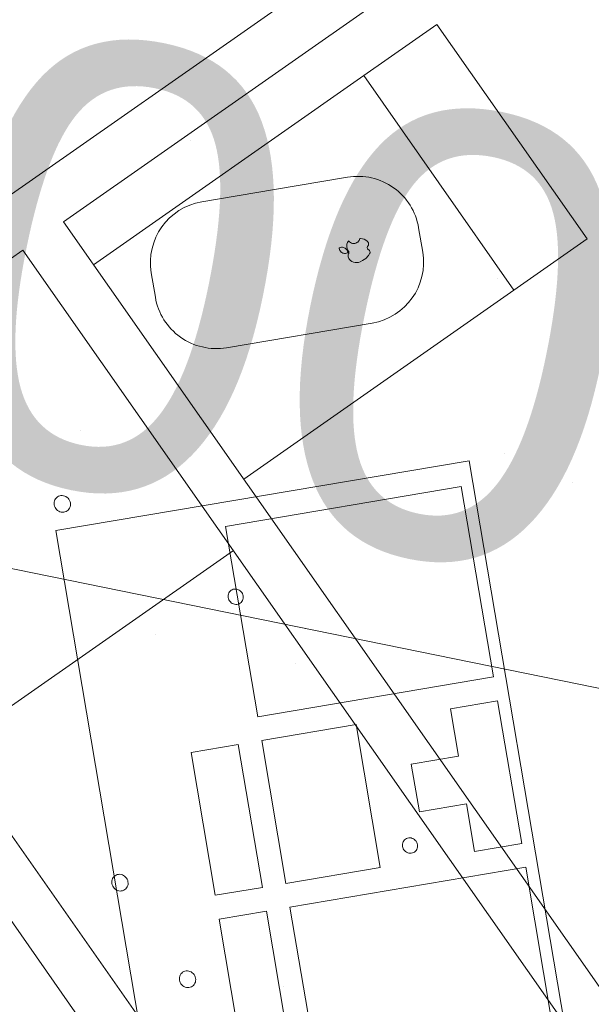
# Model space of a CAD drawing. Header units: millimetres. Extents: x -28656 to 67349, y -24410 to 39654.
# Tile 109 of 146: x 31242 to 31473, y 14305 to 14704. Entities that reach past the tile are written whole.
import ezdxf

# ---------------------------------------------------------------- set-up
doc = ezdxf.new("R2010")
doc.units = ezdxf.units.MM
doc.header["$MEASUREMENT"] = 0
doc.linetypes.add('B0701', pattern=[234.119993, 155.999994, -78.119999])
doc.linetypes.add('B0703', pattern=[468.700004, 312.5, -156.200004])
for name, color, linetype in [('New_43 Vloerafwerking', 7, 'Continuous'), ('New_43 Vloerafwerking Afdek-arcering', 7, 'Continuous'), ('New_82 Interieur', 7, 'Continuous'), ('New_83 Losse inrichting', 7, 'Continuous'), ('New_84 Vaste inrichting', 7, 'Continuous'), ('New_Info Algemeen', 7, 'Continuous'), ('New_Info Algemeen 2D arcering', 7, 'Continuous')]:
    doc.layers.add(name, color=color, linetype=linetype)
doc.styles.add('GENERATED_STYLE_2', font='txt')
doc.dimstyles.new('GENERATED_STYLE__1', dxfattribs={"dimtxt": 179.999995, "dimasz": 142.5, "dimexe": 0.18, "dimexo": 0.0625, "dimgap": 0.09, "dimtad": 1, "dimdec": 0, "dimzin": 0, "dimdsep": 46, "dimtxsty": 'GENERATED_STYLE_2', "dimblk": 'ARROWHEAD_11', "dimblk1": 'ARROWHEAD_11', "dimblk2": 'ARROWHEAD_11', "dimcen": 0.09, "dimse1": 1, "dimse2": 1, "dimclrd": 1, "dimclre": 1, "dimclrt": 2, "dimadec": 1, "dimazin": 0, "dimtfac": 1, "dimtdec": 4, "dimtmove": 0, "dimatfit": 3, "dimfxl": 1, "dimtolj": 1, "dimtzin": 0, "dimarcsym": 0})

# ---------------------------------------------------------------- blocks, each defined once
blk = doc.blocks.new('Slab_2_1', base_point=(25896.48, 17144.84))
at = {"layer": 'New_43 Vloerafwerking Afdek-arcering', "linetype": 'Continuous', "lineweight": 0, "true_color": 0x000000}
h = blk.add_hatch(dxfattribs=at)
h.set_pattern_fill('910_Puntjes_B_0001', color=18, style=0, pattern_type=2)
h.set_pattern_definition([(45, (0, 400), (-127.2792, 127.2792), [0, -120, 0, -180]), (110, (400, 400), (169.1447, 61.5636), [0, -88, 0, -152])])
h.paths.add_polyline_path([(25896.48, 17144.84), (30574.23, 16193.15), (30808.08, 14866.91), (30896.64, 14364.66), (30932.22, 14370.93, 0.668179), (34377.55, 13607.12), (34377.65, 13607.05), (34612.83, 13942.92), (33897.01, 14444.33), (34190.52, 15885.2), (34199.02, 15926.96), (33470.31, 16377.03), (33580.53, 16918.98), (31954.14, 17249.86), (32153.59, 18230.18), (26357.51, 19410.87), (26028.46, 17793.54)])
at = {"layer": 'New_43 Vloerafwerking', "color": 1, "linetype": 'Continuous', "lineweight": 0, "flags": 128}
blk.add_lwpolyline([(25896.48, 17144.84), (30574.23, 16193.15), (30808.08, 14866.91), (30896.64, 14364.66), (30932.22, 14370.93, 0.668179), (34377.55, 13607.12), (34377.65, 13607.05), (34612.83, 13942.92), (33897.01, 14444.33), (34190.52, 15885.2), (34199.02, 15926.96), (33470.31, 16377.03), (33580.53, 16918.98), (31954.14, 17249.86), (32153.59, 18230.18), (26357.51, 19410.87), (26028.46, 17793.54)], format="xyb", close=True, dxfattribs=at)
blk = doc.blocks.new('Slab_3_1', base_point=(25896.48, 17144.84))
at = {"layer": 'New_84 Vaste inrichting', "color": 1, "linetype": 'Continuous', "lineweight": 0, "flags": 128}
blk.add_lwpolyline([(25896.48, 17144.84), (30574.23, 16193.15), (30808.08, 14866.91), (30843.66, 14873.18), (30932.22, 14370.93, 0.668179), (34377.55, 13607.12), (34377.65, 13607.05), (34612.83, 13942.92), (33897.01, 14444.33), (34190.52, 15885.2), (34199.02, 15926.96), (33470.31, 16377.03), (33580.53, 16918.98), (31952.52, 17241.9), (32153.59, 18230.18), (26357.51, 19410.87), (26028.46, 17793.54)], format="xyb", close=True, dxfattribs=at)
blk = doc.blocks.new('onderstel Hettich elektrisch verstelbaar_2')
at = {"layer": 'New_84 Vaste inrichting', "color": 1, "linetype": 'Continuous', "lineweight": 0}
for p, q in [((0, 649.99), (0, 69.99)), ((21.25, 449.99), (21.25, 649.99)), ((148.75, 620), (42.5, 620)), ((42.5, 620), (42.5, 583.8)), ((148.75, 583.8), (148.75, 620)), ((42.5, 583.8), (42.5, 449.99)), ((148.75, 583.8), (42.5, 583.8)), ((148.75, 449.99), (148.75, 583.8)), ((579.06, 449.99), (21.25, 449.99)), ((21.25, 429.99), (579.06, 429.99)), ((21.25, 289.99), (21.25, 429.99)), ((170, 429.99), (170, 289.99)), ((182.75, 419.99), (182.79, 420.46)), ((182.79, 419.52), (182.75, 419.99)), ((182.79, 420.46), (182.91, 420.92)), ((182.91, 419.07), (182.79, 419.52)), ((182.91, 420.92), (183.1, 421.36)), ((183.1, 421.36), (183.36, 421.76)), ((183.36, 421.76), (183.68, 422.12)), ((183.68, 422.12), (184.06, 422.42)), ((184.06, 422.42), (184.49, 422.67)), ((184.49, 422.67), (184.95, 422.85)), ((184.95, 422.85), (185.44, 422.96)), ((185.44, 422.96), (185.94, 422.99)), ((185.94, 422.99), (186.44, 422.96)), ((186.44, 422.96), (186.92, 422.85)), ((186.92, 422.85), (187.38, 422.67)), ((187.38, 422.67), (187.81, 422.42)), ((187.81, 422.42), (188.19, 422.12)), ((188.19, 422.12), (188.52, 421.76)), ((188.52, 421.76), (188.78, 421.36)), ((188.78, 421.36), (188.97, 420.92)), ((188.97, 420.92), (189.09, 420.46)), ((189.09, 419.52), (188.97, 419.07)), ((189.09, 420.46), (189.12, 419.99)), ((189.12, 419.99), (189.09, 419.52)), ((306, 419.99), (306.04, 420.46)), ((306.04, 419.52), (306, 419.99)), ((306.04, 420.46), (306.16, 420.92)), ((306.16, 419.07), (306.04, 419.52)), ((306.16, 420.92), (306.35, 421.36)), ((306.35, 421.36), (306.61, 421.76)), ((306.61, 421.76), (306.93, 422.12)), ((306.93, 422.12), (307.31, 422.42)), ((307.31, 422.42), (307.74, 422.67)), ((307.74, 422.67), (308.2, 422.85)), ((308.2, 422.85), (308.69, 422.96)), ((308.69, 422.96), (309.19, 422.99)), ((309.19, 422.99), (309.69, 422.96)), ((309.69, 422.96), (310.17, 422.85)), ((310.17, 422.85), (310.63, 422.67)), ((310.63, 422.67), (311.06, 422.42)), ((311.06, 422.42), (311.44, 422.12)), ((311.44, 422.12), (311.77, 421.76)), ((311.77, 421.76), (312.03, 421.36)), ((312.03, 421.36), (312.22, 420.92)), ((312.22, 420.92), (312.34, 420.46)), ((312.34, 419.52), (312.22, 419.07)), ((312.34, 420.46), (312.38, 419.99)), ((312.38, 419.99), (312.34, 419.52)), ((183.1, 418.63), (182.91, 419.07)), ((183.36, 418.23), (183.1, 418.63)), ((183.68, 417.87), (183.36, 418.23)), ((184.06, 417.57), (183.68, 417.87)), ((184.49, 417.32), (184.06, 417.57)), ((184.95, 417.14), (184.49, 417.32)), ((185.44, 417.03), (184.95, 417.14)), ((185.94, 416.99), (185.44, 417.03)), ((186.44, 417.03), (185.94, 416.99)), ((186.92, 417.14), (186.44, 417.03)), ((187.38, 417.32), (186.92, 417.14)), ((187.81, 417.57), (187.38, 417.32)), ((188.19, 417.87), (187.81, 417.57)), ((188.52, 418.23), (188.19, 417.87)), ((188.78, 418.63), (188.52, 418.23)), ((188.97, 419.07), (188.78, 418.63)), ((306.35, 418.63), (306.16, 419.07)), ((306.61, 418.23), (306.35, 418.63)), ((306.93, 417.87), (306.61, 418.23)), ((307.31, 417.57), (306.93, 417.87)), ((307.74, 417.32), (307.31, 417.57)), ((308.2, 417.14), (307.74, 417.32)), ((308.69, 417.03), (308.2, 417.14)), ((309.19, 416.99), (308.69, 417.03)), ((309.69, 417.03), (309.19, 416.99)), ((310.17, 417.14), (309.69, 417.03)), ((310.63, 417.32), (310.17, 417.14)), ((311.06, 417.57), (310.63, 417.32)), ((311.44, 417.87), (311.06, 417.57)), ((311.77, 418.23), (311.44, 417.87)), ((312.03, 418.63), (311.77, 418.23)), ((312.22, 419.07), (312.03, 418.63)), ((111.3, 383.99), (111.34, 384.5)), ((111.34, 383.49), (111.3, 383.99)), ((111.34, 384.5), (111.47, 385)), ((111.47, 385), (111.67, 385.47)), ((111.67, 385.47), (111.96, 385.9)), ((111.96, 385.9), (112.31, 386.29)), ((112.31, 386.29), (112.72, 386.62)), ((112.72, 386.62), (113.18, 386.89)), ((113.18, 386.89), (113.68, 387.08)), ((113.68, 387.08), (114.21, 387.2)), ((114.21, 387.2), (114.75, 387.24)), ((114.75, 387.24), (115.29, 387.2)), ((115.29, 387.2), (115.82, 387.08)), ((115.82, 387.08), (116.32, 386.89)), ((116.32, 386.89), (116.78, 386.62)), ((116.78, 386.62), (117.19, 386.29)), ((117.19, 386.29), (117.54, 385.9)), ((117.54, 385.9), (117.83, 385.47)), ((117.83, 385.47), (118.03, 385)), ((118.03, 385), (118.16, 384.5)), ((118.16, 384.5), (118.2, 383.99)), ((118.2, 383.99), (118.16, 383.49)), ((111.47, 382.99), (111.34, 383.49)), ((111.67, 382.52), (111.47, 382.99)), ((111.96, 382.08), (111.67, 382.52)), ((112.31, 381.7), (111.96, 382.08)), ((112.72, 381.36), (112.31, 381.7)), ((113.18, 381.1), (112.72, 381.36)), ((113.68, 380.9), (113.18, 381.1)), ((114.21, 380.78), (113.68, 380.9)), ((114.75, 380.74), (114.21, 380.78)), ((115.29, 380.78), (114.75, 380.74)), ((115.82, 380.9), (115.29, 380.78)), ((116.32, 381.1), (115.82, 380.9)), ((116.78, 381.36), (116.32, 381.1)), ((117.19, 381.7), (116.78, 381.36)), ((117.54, 382.08), (117.19, 381.7)), ((117.83, 382.52), (117.54, 382.08)), ((118.03, 382.99), (117.83, 382.52)), ((118.16, 383.49), (118.03, 382.99)), ((250.63, 315.5), (250.76, 316)), ((250.76, 316), (250.97, 316.47)), ((250.97, 316.47), (251.25, 316.9)), ((251.25, 316.9), (251.6, 317.29)), ((251.6, 317.29), (252.01, 317.62)), ((252.01, 317.62), (252.48, 317.89)), ((252.48, 317.89), (252.98, 318.08)), ((252.98, 318.08), (253.5, 318.2)), ((253.5, 318.2), (254.04, 318.24)), ((254.04, 318.24), (254.58, 318.2)), ((254.58, 318.2), (255.11, 318.08)), ((255.11, 318.08), (255.61, 317.89)), ((255.61, 317.89), (256.07, 317.62)), ((256.07, 317.62), (256.49, 317.29)), ((256.49, 317.29), (256.84, 316.9)), ((256.84, 316.9), (257.12, 316.47)), ((257.12, 316.47), (257.33, 316)), ((257.33, 316), (257.45, 315.5)), ((298.45, 315.5), (298.57, 316)), ((298.57, 316), (298.78, 316.47)), ((298.78, 316.47), (299.06, 316.9)), ((299.06, 316.9), (299.41, 317.29)), ((299.41, 317.29), (299.83, 317.62)), ((299.83, 317.62), (300.29, 317.89)), ((300.29, 317.89), (300.79, 318.08)), ((300.79, 318.08), (301.32, 318.2)), ((301.32, 318.2), (301.86, 318.24)), ((301.86, 318.24), (302.4, 318.2)), ((302.4, 318.2), (302.92, 318.08)), ((302.92, 318.08), (303.42, 317.89)), ((303.42, 317.89), (303.89, 317.62)), ((303.89, 317.62), (304.3, 317.29)), ((304.3, 317.29), (304.65, 316.9)), ((304.65, 316.9), (304.93, 316.47)), ((304.93, 316.47), (305.14, 316)), ((305.14, 316), (305.27, 315.5)), ((250.59, 314.99), (250.63, 315.5)), ((250.63, 314.49), (250.59, 314.99)), ((250.76, 313.99), (250.63, 314.49)), ((250.97, 313.52), (250.76, 313.99)), ((251.25, 313.08), (250.97, 313.52)), ((251.6, 312.7), (251.25, 313.08)), ((252.01, 312.36), (251.6, 312.7)), ((252.48, 312.1), (252.01, 312.36)), ((252.98, 311.9), (252.48, 312.1)), ((253.5, 311.78), (252.98, 311.9)), ((254.04, 311.74), (253.5, 311.78)), ((254.58, 311.78), (254.04, 311.74)), ((255.11, 311.9), (254.58, 311.78)), ((255.61, 312.1), (255.11, 311.9)), ((256.07, 312.36), (255.61, 312.1)), ((256.49, 312.7), (256.07, 312.36)), ((256.84, 313.08), (256.49, 312.7)), ((257.12, 313.52), (256.84, 313.08)), ((257.33, 313.99), (257.12, 313.52)), ((257.45, 314.49), (257.33, 313.99)), ((257.45, 315.5), (257.5, 314.99)), ((257.5, 314.99), (257.45, 314.49)), ((298.4, 314.99), (298.45, 315.5)), ((298.45, 314.49), (298.4, 314.99)), ((298.57, 313.99), (298.45, 314.49)), ((298.78, 313.52), (298.57, 313.99)), ((299.06, 313.08), (298.78, 313.52)), ((299.41, 312.7), (299.06, 313.08)), ((299.83, 312.36), (299.41, 312.7)), ((300.29, 312.1), (299.83, 312.36)), ((300.79, 311.9), (300.29, 312.1)), ((301.32, 311.78), (300.79, 311.9)), ((301.86, 311.74), (301.32, 311.78)), ((302.4, 311.78), (301.86, 311.74)), ((302.92, 311.9), (302.4, 311.78)), ((303.42, 312.1), (302.92, 311.9)), ((303.89, 312.36), (303.42, 312.1)), ((304.3, 312.7), (303.89, 312.36)), ((304.65, 313.08), (304.3, 312.7)), ((304.93, 313.52), (304.65, 313.08)), ((305.14, 313.99), (304.93, 313.52)), ((305.27, 314.49), (305.14, 313.99)), ((305.27, 315.5), (305.31, 314.99)), ((305.31, 314.99), (305.27, 314.49)), ((579.06, 289.99), (21.25, 289.99)), ((21.25, 269.99), (579.06, 269.99))]:
    blk.add_line(p, q, dxfattribs=at)
blk = doc.blocks.new('Slab_16_1', base_point=(32526.82, 13434.48))
at = {"layer": 'New_84 Vaste inrichting', "color": 1, "linetype": 'Continuous', "lineweight": 0, "flags": 128}
blk.add_lwpolyline([(32526.82, 13434.48, -0.302297), (31532.82, 14476.84), (31463.36, 14870.76), (30872.48, 14766.57), (30941.94, 14372.65, 0.302628), (32396.96, 12848.7)], format="xyb", close=True, dxfattribs=at)
blk = doc.blocks.new('Toetsenbord 20')
at = {"layer": 'New_82 Interieur', "color": 1, "linetype": 'Continuous', "lineweight": 0}
for p, q in [((470, 170), (0, 170)), ((470, 0), (470, 170)), ((303.54, 130.91), (225.21, 130.91)), ((303.54, 111.52), (303.54, 130.91)), ((372.08, 130.91), (313.33, 130.91)), ((313.33, 130.91), (313.33, 111.52)), ((372.08, 111.52), (372.08, 130.91)), ((225.21, 111.52), (303.54, 111.52)), ((313.33, 111.52), (372.08, 111.52)), ((303.54, 101.82), (9.79, 101.82)), ((303.54, 4.85), (303.54, 101.82)), ((372.08, 101.82), (313.33, 101.82)), ((313.33, 101.82), (313.33, 63.03)), ((372.08, 63.03), (372.08, 101.82)), ((460.21, 101.82), (381.87, 101.82)), ((381.87, 101.82), (381.87, 4.85)), ((460.21, 4.85), (460.21, 101.82)), ((313.33, 63.03), (372.08, 63.03)), ((352.5, 43.64), (332.92, 43.64)), ((332.92, 43.64), (332.92, 24.24)), ((352.5, 24.24), (352.5, 43.64)), ((332.92, 24.24), (313.33, 24.24)), ((313.33, 24.24), (313.33, 4.85)), ((372.08, 24.24), (352.5, 24.24)), ((372.08, 4.85), (372.08, 24.24)), ((9.79, 4.85), (303.54, 4.85)), ((313.33, 4.85), (372.08, 4.85)), ((381.87, 4.85), (460.21, 4.85)), ((0, 0), (470, 0))]:
    blk.add_line(p, q, dxfattribs=at)
blk = doc.blocks.new('Apple muis 20')
at = {"layer": 'New_83 Losse inrichting', "color": 1, "linetype": 'Continuous', "lineweight": 0}
for p, q in [((35, 110), (25, 110)), ((0, 85), (0, 25)), ((60, 55), (60, 85)), ((60, 25), (60, 55)), ((30.002, 32.093), (29.825, 31.739)), ((30.238, 32.412), (30.002, 32.093)), ((30.526, 32.684), (30.238, 32.412)), ((30.857, 32.903), (30.526, 32.684)), ((31.221, 33.06), (30.857, 32.903)), ((31.606, 33.152), (31.221, 33.06)), ((32.002, 33.176), (31.606, 33.152)), ((32.199, 33.153), (32.002, 33.176)), ((32.262, 33.008), (32.199, 33.153)), ((32.354, 32.623), (32.262, 33.008)), ((32.332, 31.833), (32.378, 32.227)), ((32.378, 32.227), (32.354, 32.623)), ((25.654, 28.364), (25.389, 27.729)), ((26.026, 28.944), (25.654, 28.364)), ((26.492, 29.45), (26.026, 28.944)), ((26.977, 29.811), (26.492, 29.459)), ((27.332, 29.982), (26.977, 29.811)), ((27.71, 30.088), (27.332, 29.982)), ((28.102, 30.127), (27.71, 30.088)), ((28.494, 30.098), (28.102, 30.127)), ((28.875, 30), (28.494, 30.098)), ((29.233, 29.838), (28.875, 30)), ((29.472, 29.676), (29.233, 29.838)), ((29.64, 29.6), (29.472, 29.676)), ((29.818, 29.554), (29.64, 29.6)), ((29.712, 31.359), (29.667, 30.965)), ((29.667, 30.965), (29.69, 30.57)), ((29.69, 30.57), (29.782, 30.184)), ((29.825, 31.739), (29.712, 31.359)), ((29.782, 30.184), (29.846, 30.039)), ((30.002, 29.541), (29.818, 29.554)), ((29.846, 30.039), (30.043, 30.016)), ((30.185, 29.559), (30.002, 29.541)), ((30.043, 30.016), (30.438, 30.04)), ((30.362, 29.609), (30.185, 29.559)), ((30.986, 29.896), (30.362, 29.613)), ((30.438, 30.04), (30.824, 30.132)), ((30.824, 30.132), (31.187, 30.29)), ((31.567, 30.024), (30.986, 29.896)), ((31.187, 30.29), (31.518, 30.508)), ((31.518, 30.508), (31.806, 30.781)), ((32.161, 30.049), (31.567, 30.024)), ((31.806, 30.781), (32.042, 31.099)), ((32.042, 31.099), (32.219, 31.453)), ((32.751, 29.97), (32.161, 30.049)), ((32.219, 31.453), (32.332, 31.833)), ((33.318, 29.79), (32.751, 29.97)), ((33.845, 29.515), (33.318, 29.79)), ((33.388, 27.899), (33.641, 28.264)), ((33.641, 28.264), (33.954, 28.58)), ((34.317, 29.151), (33.845, 29.515)), ((33.954, 28.58), (34.316, 28.837)), ((34.316, 28.837), (34.517, 28.932)), ((34.517, 28.932), (34.317, 29.151)), ((25.237, 27.057), (25.205, 26.37)), ((25.205, 26.37), (25.293, 25.687)), ((25.389, 27.729), (25.237, 27.057)), ((25.293, 25.687), (25.619, 24.642)), ((25.609, 24.642), (26.321, 23.224)), ((33.054, 26.622), (33.09, 27.065)), ((33.095, 26.18), (33.054, 26.622)), ((33.09, 27.065), (33.203, 27.495)), ((33.213, 25.752), (33.095, 26.18)), ((33.203, 27.495), (33.388, 27.899)), ((33.403, 25.35), (33.213, 25.752)), ((33.659, 24.987), (33.403, 25.35)), ((33.975, 24.675), (33.659, 24.987)), ((34.341, 24.422), (33.975, 24.675)), ((34.681, 24.271), (34.341, 24.422)), ((34.641, 23.965), (34.681, 24.271)), ((26.321, 23.224), (27.268, 21.952)), ((27.268, 21.952), (28.071, 21.225)), ((28.071, 21.225), (28.277, 21.139)), ((28.277, 21.139), (28.494, 21.091)), ((28.494, 21.091), (28.716, 21.081)), ((28.716, 21.081), (28.937, 21.109)), ((28.937, 21.109), (29.149, 21.176)), ((29.149, 21.176), (29.347, 21.278)), ((29.347, 21.278), (29.524, 21.414)), ((29.524, 21.414), (29.707, 21.631)), ((29.707, 21.631), (29.866, 21.795)), ((29.866, 21.795), (29.967, 21.854)), ((29.967, 21.854), (30.076, 21.895)), ((30.076, 21.895), (30.191, 21.916)), ((30.191, 21.916), (30.365, 21.907)), ((30.365, 21.907), (30.478, 21.919)), ((30.478, 21.919), (30.594, 21.909)), ((30.594, 21.909), (30.706, 21.878)), ((30.706, 21.878), (30.907, 21.761)), ((30.907, 21.761), (30.989, 21.678)), ((30.989, 21.678), (31.086, 21.539)), ((31.086, 21.539), (31.243, 21.381)), ((31.243, 21.381), (31.424, 21.253)), ((31.424, 21.253), (31.626, 21.158)), ((31.626, 21.158), (31.841, 21.1)), ((31.841, 21.1), (32.062, 21.079)), ((32.062, 21.079), (32.284, 21.098)), ((32.284, 21.098), (32.499, 21.155)), ((32.499, 21.155), (32.752, 21.285)), ((32.752, 21.285), (33.067, 21.486)), ((33.067, 21.486), (33.618, 21.992)), ((33.618, 21.992), (34.073, 22.587)), ((34.073, 22.587), (34.417, 23.251)), ((34.417, 23.251), (34.641, 23.965)), ((25, 0), (35, 0))]:
    blk.add_line(p, q, dxfattribs=at)
for centre, start, end in [((25, 85), 90, 180), ((35, 85), 0, 90), ((25, 25), 180, 270), ((35, 25), 270, 0)]:
    blk.add_arc(centre, 25, start, end, dxfattribs=at)
blk = doc.blocks.new('Beam_4_1', base_point=(30932.09, 14370.91))
at = {"layer": 'New_84 Vaste inrichting', "color": 9, "linetype": 'B0703', "lineweight": 0}
for radius in [1860, 1910]:
    blk.add_arc((32813.07, 14702.58), radius, 190, 325, dxfattribs=at)
blk = doc.blocks.new('*D294')
at = {"layer": 'New_Info Algemeen 2D arcering', "linetype": 'Continuous', "lineweight": 0}
for points in [[(30408.31, 14643), (30411.16, 14628.65), (30419.29, 14616.48), (30431.46, 14608.35), (30445.81, 14605.5), (30460.16, 14608.35), (30472.33, 14616.48), (30480.46, 14628.65), (30483.31, 14643), (30480.46, 14657.35), (30472.33, 14669.51), (30460.16, 14677.64), (30445.81, 14680.5), (30431.46, 14677.64), (30419.29, 14669.51), (30411.16, 14657.35)], [(31878.13, 14343.59), (31880.98, 14329.24), (31889.11, 14317.08), (31901.27, 14308.95), (31915.63, 14306.09), (31929.98, 14308.95), (31942.14, 14317.08), (31950.27, 14329.24), (31953.13, 14343.59), (31950.27, 14357.94), (31942.14, 14370.11), (31929.98, 14378.24), (31915.63, 14381.09), (31901.27, 14378.24), (31889.11, 14370.11), (31880.98, 14357.94)]]:
    blk.add_hatch(color=1, dxfattribs=at).paths.add_polyline_path(points)
at = {"layer": 'New_Info Algemeen', "color": 1, "linetype": 'Continuous', "lineweight": 0}
for p, q in [((30453.3, 14679.74), (30473.88, 14780.79)), ((30482.56, 14635.51), (31878.88, 14351.08)), ((30417.74, 14505.2), (30438.32, 14606.25))]:
    blk.add_line(p, q, dxfattribs=at)
blk.add_circle((30445.81, 14643), 37.5, dxfattribs=at)
at = {"layer": 'New_Info Algemeen', "color": 2, "lineweight": 0, "insert": (30920.21, 14583.1), "char_height": 180, "attachment_point": 7, "rotation": 348.4863, "style": 'GENERATED_STYLE_2'}
blk.add_mtext('\\A1;{\\pql;\\fArial|b0|i0|c0|p38;1500}', dxfattribs=at)
blk = doc.blocks.new('ARROWHEAD_11')
at = {"color": 0, "linetype": 'Continuous', "lineweight": 0}
blk.add_line((0, 0), (-1, 0), dxfattribs=at)
at = {"color": 0, "linetype": 'Continuous', "lineweight": 0, "const_width": 0.25, "flags": 128}
blk.add_lwpolyline([(-0.125, 0, 1), (0.125, 0, 1)], format="xyb", close=True, dxfattribs=at)

msp = doc.modelspace()

# ---------------------------------------------------------------- linework, layer by layer
at = {"layer": 'New_82 Interieur', "color": 4, "linetype": 'B0701', "lineweight": 0}
msp.add_arc((32853.32, 14742.82), 1900, 190, 248.53633, dxfattribs=at)

# ---------------------------------------------------------------- block references
at = {"layer": 'New_43 Vloerafwerking', "color": 1, "linetype": 'Continuous', "lineweight": 0}
msp.add_blockref('Slab_2_1', (25896.48, 17144.84), dxfattribs=at)
at = {"layer": 'New_83 Losse inrichting', "color": 1, "linetype": 'Continuous', "lineweight": 0, "zscale": 1000, "rotation": 99.59541511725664}
for name, p in [('Apple muis 20', (31409.15, 14585.38)), ('Toetsenbord 20', (31502.12, 14061.89))]:
    msp.add_blockref(name, p, dxfattribs=at)
at = {"layer": 'New_84 Vaste inrichting', "color": 1, "linetype": 'Continuous', "lineweight": 0}
for name, p in [('Slab_3_1', (25896.48, 17144.84)), ('Slab_16_1', (32526.82, 13434.48))]:
    msp.add_blockref(name, p, dxfattribs=at)
at = {"layer": 'New_84 Vaste inrichting', "color": 1, "linetype": 'Continuous', "lineweight": 0, "zscale": 1000, "rotation": 305}
msp.add_blockref('onderstel Hettich elektrisch verstelbaar_2', (30878.42, 14381.58), dxfattribs=at)
at = {"layer": 'New_84 Vaste inrichting', "color": 9, "lineweight": 0}
msp.add_blockref('Beam_4_1', (30932.09, 14370.91), dxfattribs=at)

# ---------------------------------------------------------------- dimensions: what is measured, and where the dimension line sits
at = {"layer": 'New_Info Algemeen', "color": 1, "linetype": 'Continuous', "lineweight": 0}
dim = msp.add_linear_dim(base=(31915.63, 14343.59), p1=(31235.42, 18519.28), p2=(32705.23, 18219.88), angle=348.4863, dimstyle='GENERATED_STYLE__1', dxfattribs=at)
dim.commit()
dim.dimension.update_dxf_attribs({"geometry": '*D294', "text_midpoint": (31207.1, 14616.51), "dimtype": 160, "text_rotation": 348.4863})

doc.saveas('drawing.dxf')
